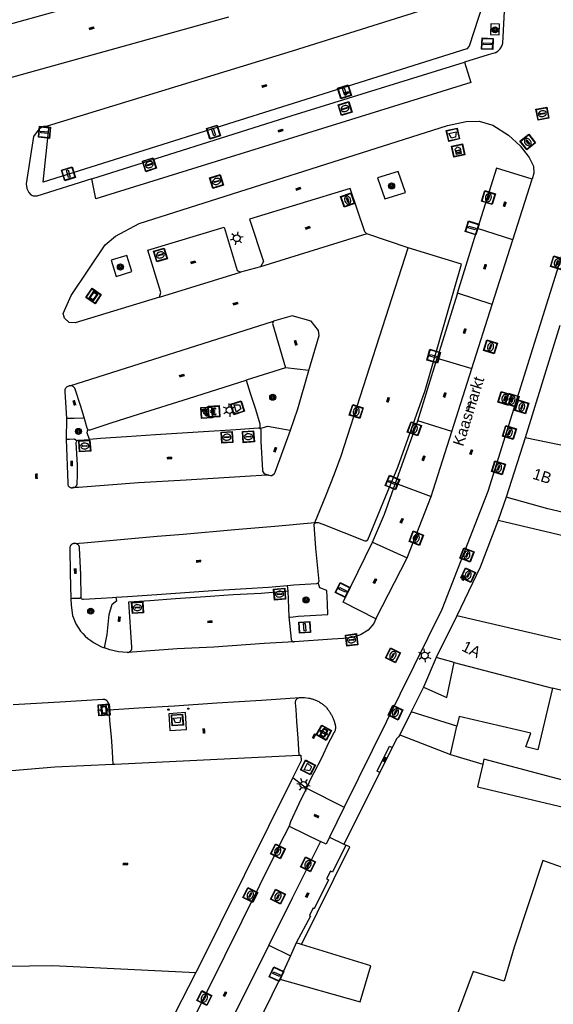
# Model space of a CAD drawing. Header units: metres. Extents: x 93870 to 95789, y 463036 to 464040.
# Tile 94 of 256: x 93976 to 94023, y 463815 to 463903. Entities that reach past the tile are written whole.
import ezdxf
from ezdxf.enums import TextEntityAlignment as Align

# ---------------------------------------------------------------- set-up
doc = ezdxf.new("R2010")
doc.units = ezdxf.units.M
doc.header["$LTSCALE"] = 25.4
for name, color, linetype in [('B_BEBOUWINGSGRENS_0', 1, 'Continuous'), ('B_TUSSENMUUR_0', 7, 'Continuous'), ('G_GRENS_ALGEMEEN_0', 7, 'Continuous'), ('Q_AFVAL_APART_PLAATS_0', 7, 'Continuous'), ('Q_AFVALBAK_0', 7, 'Continuous'), ('Q_BETAALAUTOMAAT_0', 7, 'Continuous'), ('Q_BOOM_0', 3, 'Continuous'), ('Q_BRANDKRAAN_0', 5, 'Continuous'), ('Q_INSPECTIE_OF_RIOOLPUT_0', 253, 'Continuous'), ('Q_KOLK_0', 254, 'Continuous'), ('Q_LICHTMAST_0', 2, 'Continuous'), ('Q_RECLAMEZUIL_0', 232, 'Continuous'), ('Q_STRAATNAAMBORD_0', 7, 'Continuous'), ('Q_VERKEERSBORDPAAL_0', 40, 'Continuous'), ('Q_WATERLEIDINGPUT_0', 5, 'Continuous'), ('Q_WEGWIJZER_0', 7, 'Continuous'), ('S_GBKN_SYMBOOL_OV_GROOT_0', 7, 'Continuous'), ('T_MUUR_30CM_0', 10, 'Continuous'), ('V_WEGGRENS_0', 7, 'Continuous'), ('Z_GBKN_HUISNUMMER_0', 252, 'Continuous'), ('Z_STRAATNAAM_0', 252, 'Continuous')]:
    doc.layers.add(name, color=color, linetype=linetype)
doc.layers.add('Q_PAALTJE_0', color=7, linetype='Continuous', true_color=0x666666)

# ---------------------------------------------------------------- blocks, each defined once
blk = doc.blocks.new('Q_AFVALBAK')
for points in [[(-0.5, 0.5), (0.5, 0.5), (0.5, -0.5), (-0.5, -0.5)], [(-0.336, 0.197), (0.331, 0.197), (0.19, -0.251), (-0.196, -0.251)]]:
    blk.add_lwpolyline(points, close=True)
blk.add_lwpolyline([(-0.442, 0.464), (0.438, 0.464, -0.414214), (0.459, 0.442), (0.459, -0.437, -0.414214), (0.438, -0.459), (-0.442, -0.459, -0.414214), (-0.463, -0.437), (-0.463, 0.442), (-0.463, 0.444), (-0.463, 0.446), (-0.463, 0.448), (-0.462, 0.45), (-0.461, 0.451), (-0.46, 0.453), (-0.459, 0.455), (-0.458, 0.456), (-0.457, 0.457), (-0.456, 0.459), (-0.454, 0.46), (-0.453, 0.461), (-0.451, 0.462), (-0.449, 0.462), (-0.447, 0.463), (-0.446, 0.463), (-0.444, 0.464), (-0.442, 0.464)], format="xyb")
blk = doc.blocks.new('Q_AFVAL_APART_PLAATS')
for points in [[(-0.5, 0.5), (0.5, 0.5), (0.5, -0.5), (-0.5, -0.5)], [(-0.336, 0.197), (0.331, 0.197), (0.19, -0.251), (-0.196, -0.251)]]:
    blk.add_lwpolyline(points, close=True)
blk.add_lwpolyline([(-0.442, 0.464), (0.438, 0.464, -0.414214), (0.459, 0.442), (0.459, -0.437, -0.414214), (0.438, -0.459), (-0.442, -0.459, -0.414214), (-0.463, -0.437), (-0.463, 0.442, -0.414214), (-0.442, 0.464)], format="xyb")
blk = doc.blocks.new('Q_WEGWIJZER')
for points in [[(-0.5, 0.5), (0.5, 0.5), (0.5, -0.5), (-0.5, -0.5)], [(-0.369, 0.22), (0.358, 0.22), (0.358, -0.214), (-0.369, -0.214)]]:
    blk.add_lwpolyline(points, close=True)
for points in [[(-0.442, 0.464), (0.438, 0.464, -0.414214), (0.459, 0.442), (0.459, -0.437, -0.414214), (0.438, -0.459), (-0.442, -0.459, -0.414214), (-0.463, -0.437), (-0.463, 0.442), (-0.463, 0.444), (-0.463, 0.446), (-0.463, 0.448), (-0.462, 0.45), (-0.461, 0.451), (-0.46, 0.453), (-0.459, 0.455), (-0.458, 0.456), (-0.457, 0.457), (-0.456, 0.459), (-0.454, 0.46), (-0.453, 0.461), (-0.451, 0.462), (-0.449, 0.462), (-0.447, 0.463), (-0.446, 0.463), (-0.444, 0.464), (-0.442, 0.464)], [(-0.287, 0.16), (0.281, 0.16, -0.414214), (0.303, 0.139), (0.303, -0.134, -0.414214), (0.281, -0.156), (-0.287, -0.156, -0.414214), (-0.308, -0.134), (-0.308, 0.139), (-0.308, 0.14), (-0.308, 0.142), (-0.307, 0.144), (-0.307, 0.146), (-0.306, 0.148), (-0.305, 0.149), (-0.304, 0.151), (-0.303, 0.152), (-0.302, 0.154), (-0.3, 0.155), (-0.299, 0.156), (-0.297, 0.157), (-0.296, 0.158), (-0.294, 0.159), (-0.292, 0.159), (-0.29, 0.16), (-0.288, 0.16), (-0.287, 0.16)]]:
    blk.add_lwpolyline(points, format="xyb")
blk = doc.blocks.new('Q_STRAATNAAMBORD')
for points in [[(-0.5, 0.5), (0.5, 0.5), (0.5, -0.5), (-0.5, -0.5)], [(-0.369, 0.22), (0.358, 0.22), (0.358, -0.214), (-0.369, -0.214)]]:
    blk.add_lwpolyline(points, close=True)
for points in [[(-0.442, 0.464), (0.438, 0.464, -0.414214), (0.459, 0.442), (0.459, -0.437, -0.414214), (0.438, -0.459), (-0.442, -0.459, -0.414214), (-0.463, -0.437), (-0.463, 0.442), (-0.463, 0.444), (-0.463, 0.446), (-0.463, 0.448), (-0.462, 0.45), (-0.461, 0.451), (-0.46, 0.453), (-0.459, 0.455), (-0.458, 0.456), (-0.457, 0.457), (-0.456, 0.459), (-0.454, 0.46), (-0.453, 0.461), (-0.451, 0.462), (-0.449, 0.462), (-0.447, 0.463), (-0.446, 0.463), (-0.444, 0.464), (-0.442, 0.464)], [(-0.287, 0.16), (0.281, 0.16, -0.414214), (0.303, 0.139), (0.303, -0.134, -0.414214), (0.281, -0.156), (-0.287, -0.156, -0.414214), (-0.308, -0.134), (-0.308, 0.139), (-0.308, 0.14), (-0.308, 0.142), (-0.307, 0.144), (-0.307, 0.146), (-0.306, 0.148), (-0.305, 0.149), (-0.304, 0.151), (-0.303, 0.152), (-0.302, 0.154), (-0.3, 0.155), (-0.299, 0.156), (-0.297, 0.157), (-0.296, 0.158), (-0.294, 0.159), (-0.292, 0.159), (-0.29, 0.16), (-0.288, 0.16), (-0.287, 0.16)]]:
    blk.add_lwpolyline(points, format="xyb")
blk = doc.blocks.new('Q_LICHTMAST')
for points in [[(-0.26, 0.15), (-0.52, 0.3)], [(0, 0.3), (0, 0.6)], [(0.26, 0.15), (0.52, 0.3)], [(-0.26, -0.15), (-0.52, -0.3)], [(0, -0.3), (0, -0.6)], [(0.26, -0.15), (0.52, -0.3)]]:
    blk.add_lwpolyline(points)
blk.add_circle((0, 0), 0.3)
blk = doc.blocks.new('Q_VERKEERSBORDPAAL')
for points in [[(-0.5, 0.5), (0.5, 0.5), (0.5, -0.5), (-0.5, -0.5)], [(-0.08, 0.333), (0.071, 0.333), (0.071, -0.329), (-0.08, -0.329)]]:
    blk.add_lwpolyline(points, close=True)
blk.add_lwpolyline([(-0.442, 0.464), (0.438, 0.464, -0.414214), (0.459, 0.442), (0.459, -0.437, -0.414214), (0.438, -0.459), (-0.442, -0.459, -0.414214), (-0.463, -0.437), (-0.463, 0.442), (-0.463, 0.444), (-0.463, 0.446), (-0.463, 0.448), (-0.462, 0.45), (-0.461, 0.451), (-0.46, 0.453), (-0.459, 0.455), (-0.458, 0.456), (-0.457, 0.457), (-0.456, 0.459), (-0.454, 0.46), (-0.453, 0.461), (-0.451, 0.462), (-0.449, 0.462), (-0.447, 0.463), (-0.446, 0.463), (-0.444, 0.464), (-0.442, 0.464)], format="xyb")
blk = doc.blocks.new('Q_PAAL_STEEN')
for points in [[(-0.5, 0.5), (0.5, 0.5), (0.5, -0.5), (-0.5, -0.5)], [(-0.08, 0.33), (0.07, 0.33), (0.07, -0.33), (-0.08, -0.33)]]:
    blk.add_lwpolyline(points, close=True)
blk.add_lwpolyline([(-0.44, 0.46), (0.44, 0.46, -0.414214), (0.46, 0.44), (0.46, -0.44, -0.414214), (0.44, -0.46), (-0.44, -0.46, -0.414214), (-0.46, -0.44), (-0.46, 0.44), (-0.46, 0.44), (-0.46, 0.45), (-0.46, 0.45), (-0.46, 0.45), (-0.46, 0.45), (-0.46, 0.45), (-0.46, 0.45), (-0.46, 0.46), (-0.46, 0.46), (-0.46, 0.46), (-0.45, 0.46), (-0.45, 0.46), (-0.45, 0.46), (-0.45, 0.46), (-0.45, 0.46), (-0.45, 0.46), (-0.44, 0.46), (-0.44, 0.46)], format="xyb")
blk = doc.blocks.new('Q_PAALTJE')
at = {"color": 251, "true_color": 0x666666, "xscale": 0.1, "yscale": 0.1, "zscale": 0.01}
blk.add_blockref('Q_PAAL_STEEN', (0, 0), dxfattribs=at)
blk = doc.blocks.new('Q_KOLK')
blk.add_lwpolyline([(-0.5, 0.5), (0.5, 0.5), (0.5, -0.5), (-0.5, -0.5)], close=True)
for points in [[(-0.442, 0.464), (0.438, 0.464, -0.414214), (0.459, 0.442), (0.459, -0.437, -0.414214), (0.438, -0.459), (-0.442, -0.459, -0.414214), (-0.463, -0.437), (-0.463, 0.442, -0.414214), (-0.442, 0.464)], [(-0.345, 0.105, 0.380426), (-0.276, -0.18)], [(-0.008, 0.266, 0.240218), (-0.345, 0.105)], [(-0.194, 0.045, 0.853344), (-0.194, -0.032)], [(0.331, 0.111, 0.240191), (-0.008, 0.266)], [(0.185, -0.032, 0.849746), (0.185, 0.045)], [(0.267, -0.176, 0.380426), (0.331, 0.111)], [(-0.276, -0.18, 0.148452), (0.012, -0.257)], [(0.012, -0.257, 0.131742), (0.267, -0.176)]]:
    blk.add_lwpolyline(points, format="xyb")
for points in [[(-0.194, 0.045), (0.185, 0.045)], [(0.185, -0.032), (-0.194, -0.032)]]:
    blk.add_lwpolyline(points)
blk = doc.blocks.new('Q_WATERLEIDINGPUT')
blk.add_lwpolyline([(-0.5, 0.5), (0.5, 0.5), (0.5, -0.5), (-0.5, -0.5)], close=True)
for points in [[(-0.442, 0.464), (0.438, 0.464, -0.414214), (0.459, 0.442), (0.459, -0.437, -0.414214), (0.438, -0.459), (-0.442, -0.459, -0.414214), (-0.463, -0.437), (-0.463, 0.442), (-0.463, 0.444), (-0.463, 0.446), (-0.463, 0.448), (-0.462, 0.45), (-0.461, 0.451), (-0.46, 0.453), (-0.459, 0.455), (-0.458, 0.456), (-0.457, 0.457), (-0.456, 0.459), (-0.454, 0.46), (-0.453, 0.461), (-0.451, 0.462), (-0.449, 0.462), (-0.447, 0.463), (-0.446, 0.463), (-0.444, 0.464), (-0.442, 0.464)], [(-0.345, 0.105, 0.380426), (-0.276, -0.18)], [(-0.008, 0.266, 0.240218), (-0.345, 0.105)], [(-0.194, 0.045, 0.853344), (-0.194, -0.032)], [(0.331, 0.111, 0.240191), (-0.008, 0.266)], [(0.185, -0.032, 0.849746), (0.185, 0.045)], [(0.267, -0.176, 0.380426), (0.331, 0.111)], [(-0.276, -0.18, 0.148452), (0.012, -0.257)], [(0.012, -0.257, 0.131742), (0.267, -0.176)]]:
    blk.add_lwpolyline(points, format="xyb")
for points in [[(-0.194, 0.045), (0.185, 0.045)], [(0.185, -0.032), (-0.194, -0.032)]]:
    blk.add_lwpolyline(points)
blk = doc.blocks.new('Q_INSPECTIE_OF_RIOOLPUT')
blk.add_lwpolyline([(-0.5, 0.5), (0.5, 0.5), (0.5, -0.5), (-0.5, -0.5)], close=True)
for points in [[(-0.442, 0.464), (0.438, 0.464, -0.414214), (0.459, 0.442), (0.459, -0.437, -0.414214), (0.438, -0.459), (-0.442, -0.459, -0.414214), (-0.463, -0.437), (-0.463, 0.442), (-0.463, 0.444), (-0.463, 0.446), (-0.463, 0.448), (-0.462, 0.45), (-0.461, 0.451), (-0.46, 0.453), (-0.459, 0.455), (-0.458, 0.456), (-0.457, 0.457), (-0.456, 0.459), (-0.454, 0.46), (-0.453, 0.461), (-0.451, 0.462), (-0.449, 0.462), (-0.447, 0.463), (-0.446, 0.463), (-0.444, 0.464), (-0.442, 0.464)], [(-0.345, 0.105, 0.380426), (-0.276, -0.18)], [(-0.008, 0.266, 0.240218), (-0.345, 0.105)], [(-0.194, 0.045, 0.853344), (-0.194, -0.032)], [(0.331, 0.111, 0.240191), (-0.008, 0.266)], [(0.185, -0.032, 0.849746), (0.185, 0.045)], [(0.267, -0.176, 0.380426), (0.331, 0.111)], [(-0.276, -0.18, 0.148452), (0.012, -0.257)], [(0.012, -0.257, 0.131742), (0.267, -0.176)]]:
    blk.add_lwpolyline(points, format="xyb")
for points in [[(-0.194, 0.045), (0.185, 0.045)], [(0.185, -0.032), (-0.194, -0.032)]]:
    blk.add_lwpolyline(points)
blk = doc.blocks.new('Q_BRANDKRAAN')
blk.add_lwpolyline([(-0.5, 0.5), (0.5, 0.5), (0.5, -0.5), (-0.5, -0.5)], close=True)
for points in [[(-0.442, 0.464), (0.438, 0.464, -0.414214), (0.459, 0.442), (0.459, -0.437, -0.414214), (0.438, -0.459), (-0.442, -0.459, -0.414214), (-0.463, -0.437), (-0.463, 0.442), (-0.463, 0.444), (-0.463, 0.446), (-0.463, 0.448), (-0.462, 0.45), (-0.461, 0.451), (-0.46, 0.453), (-0.459, 0.455), (-0.458, 0.456), (-0.457, 0.457), (-0.456, 0.459), (-0.454, 0.46), (-0.453, 0.461), (-0.451, 0.462), (-0.449, 0.462), (-0.447, 0.463), (-0.446, 0.463), (-0.444, 0.464), (-0.442, 0.464)], [(-0.345, 0.105, 0.380426), (-0.276, -0.18)], [(-0.008, 0.266, 0.240218), (-0.345, 0.105)], [(-0.194, 0.045, 0.853344), (-0.194, -0.032)], [(0.331, 0.111, 0.240191), (-0.008, 0.266)], [(0.185, -0.032, 0.849746), (0.185, 0.045)], [(0.267, -0.176, 0.380426), (0.331, 0.111)], [(-0.276, -0.18, 0.148452), (0.012, -0.257)], [(0.012, -0.257, 0.131742), (0.267, -0.176)]]:
    blk.add_lwpolyline(points, format="xyb")
for points in [[(-0.194, 0.045), (0.185, 0.045)], [(0.185, -0.032), (-0.194, -0.032)]]:
    blk.add_lwpolyline(points)
blk = doc.blocks.new('Q_RECLAMEZUIL')
blk.add_lwpolyline([(-0.5, 0.5), (0.5, 0.5), (0.5, -0.5), (-0.5, -0.5)], close=True)
for points in [[(-0.442, 0.464), (0.438, 0.464, -0.414214), (0.459, 0.442), (0.459, -0.437, -0.414214), (0.438, -0.459), (-0.442, -0.459, -0.414214), (-0.463, -0.437), (-0.463, 0.442), (-0.463, 0.444), (-0.463, 0.446), (-0.463, 0.448), (-0.462, 0.45), (-0.461, 0.451), (-0.46, 0.453), (-0.459, 0.455), (-0.458, 0.456), (-0.457, 0.457), (-0.456, 0.459), (-0.454, 0.46), (-0.453, 0.461), (-0.451, 0.462), (-0.449, 0.462), (-0.447, 0.463), (-0.446, 0.463), (-0.444, 0.464), (-0.442, 0.464)], [(-0.132, 0.045, 0.550274), (-0.132, -0.036)], [(0.126, -0.036, 0.506565), (0.126, 0.045)], [(-0.132, -0.14, 0.502509), (-0.132, -0.221)], [(0.126, -0.221, 0.554525), (0.126, -0.14)]]:
    blk.add_lwpolyline(points, format="xyb")
for points in [[(-0.228, 0.17), (-0.002, 0.326), (0.215, 0.17)], [(0.215, 0.17), (0.215, -0.318), (-0.228, -0.318), (-0.228, 0.17)], [(-0.132, 0.045), (0.126, 0.045)], [(0.126, -0.036), (-0.132, -0.036)], [(-0.132, -0.14), (0.126, -0.14)], [(0.126, -0.221), (-0.132, -0.221)]]:
    blk.add_lwpolyline(points)
blk = doc.blocks.new('Q_BETAALAUTOMAAT')
blk.add_lwpolyline([(-0.5, 0.5), (0.5, 0.5), (0.5, -0.5), (-0.5, -0.5)], close=True)
for points in [[(-0.442, 0.464), (0.438, 0.464, -0.414214), (0.459, 0.442), (0.459, -0.437, -0.414214), (0.438, -0.459), (-0.442, -0.459, -0.414214), (-0.463, -0.437), (-0.463, 0.442), (-0.463, 0.444), (-0.463, 0.446), (-0.463, 0.448), (-0.462, 0.45), (-0.461, 0.451), (-0.46, 0.453), (-0.459, 0.455), (-0.458, 0.456), (-0.457, 0.457), (-0.456, 0.459), (-0.454, 0.46), (-0.453, 0.461), (-0.451, 0.462), (-0.449, 0.462), (-0.447, 0.463), (-0.446, 0.463), (-0.444, 0.464), (-0.442, 0.464)], [(-0.203, 0.032, 0.050902), (-0.201, -0.03)], [(-0.002, 0.295, 0.299915), (-0.19, 0.099)], [(-0.112, 0.032, 0.069027), (-0.112, -0.03)], [(0.002, 0.2, 0.158079), (-0.093, 0.099)], [(0.146, 0.286, 0.138529), (-0.002, 0.295)], [(0.137, 0.201, 0.200552), (0.002, 0.2)], [(-0.185, -0.097, 0.345501), (0.016, -0.284)], [(-0.091, -0.097, 0.158478), (0.007, -0.196)], [(0.007, -0.196, 0.260272), (0.133, -0.183)], [(0.016, -0.284, 0.17253), (0.151, -0.265)]]:
    blk.add_lwpolyline(points, format="xyb")
for points in [[(-0.203, 0.032), (-0.268, 0.032), (-0.268, 0.099)], [(-0.268, 0.099), (-0.19, 0.099)], [(0.057, 0.032), (-0.112, 0.032)], [(-0.093, 0.099), (0.057, 0.099)], [(0.057, 0.099), (0.057, 0.032)], [(0.146, 0.286), (0.137, 0.201)], [(-0.185, -0.097), (-0.268, -0.097), (-0.268, -0.03)], [(-0.268, -0.03), (-0.201, -0.03)], [(-0.112, -0.03), (0.057, -0.03)], [(0.057, -0.097), (-0.091, -0.097)], [(0.057, -0.03), (0.057, -0.097)], [(0.133, -0.183), (0.151, -0.265)]]:
    blk.add_lwpolyline(points)
blk = doc.blocks.new('Q_BOOM')
for radius in [0.27, 0.18, 0.09]:
    blk.add_circle((0, 0), radius)
blk = doc.blocks.new('S_GBKN_SYMBOOL_OV_GROOT')
for points in [[(-0.21875, 0.0625), (0.21875, 0.0625)], [(-0.21875, 0), (0.21875, 0)], [(-0.1875, 0.0625), (-0.1875, 0)], [(-0.125, 0.09375), (-0.125, 0.0625)], [(-0.125, 0), (-0.125, -0.0625)], [(-0.0625, 0.0625), (-0.0625, 0)], [(0, 0.09375), (0, 0.0625)], [(0, 0), (0, -0.0625)], [(0.0625, 0.0625), (0.0625, 0)], [(0.125, 0.09375), (0.125, 0.0625)], [(0.125, 0), (0.125, -0.0625)], [(0.1875, 0.0625), (0.1875, 0)], [(-0.21875, -0.0625), (0.21875, -0.0625)], [(-0.1875, -0.0625), (-0.1875, -0.09375)], [(-0.0625, -0.0625), (-0.0625, -0.09375)], [(0.0625, -0.0625), (0.0625, -0.09375)], [(0.1875, -0.0625), (0.1875, -0.09375)]]:
    blk.add_lwpolyline(points)

msp = doc.modelspace()

# ---------------------------------------------------------------- linework, layer by layer
at = {"layer": 'B_BEBOUWINGSGRENS_0'}
for p, q in [((94023.989, 463875.887), (94020.875, 463865.808)), ((94020.875, 463865.808), (94019.189, 463860.516)), ((94019.189, 463860.516), (94018.461, 463858.437)), ((94018.461, 463858.437), (94028.537, 463856.069)), ((94014.773, 463849.874), (94012.892, 463846.148)), ((94027.063, 463847.028), (94014.773, 463849.874)), ((94012.892, 463846.148), (94011.767, 463843.499)), ((94014.53, 463845.716), (94012.892, 463846.148)), ((94014.53, 463845.716), (94023.317, 463843.401)), ((94010.655, 463841.274), (94009.637, 463839.236)), ((94014.772, 463839.993), (94010.655, 463841.274)), ((94014.18, 463837.47), (94014.772, 463839.993)), ((94009.637, 463839.236), (94014.18, 463837.47)), ((94014.18, 463837.47), (94017.08, 463836.59)), ((94000.365, 463820.591), (93999.845, 463819.427)), ((94000.831, 463820.443), (94000.365, 463820.591)), ((94007.055, 463818.533), (94000.831, 463820.443)), ((93999.845, 463819.427), (93998.889, 463817.36)), ((93978.76, 463793.25), (93991.37, 463817.92))]:
    msp.add_line(p, q, dxfattribs=at)
for points in [[(94011.767, 463843.499), (94013.865, 463842.557), (94014.53, 463845.716)], [(94023.317, 463843.401), (94022.02, 463837.88), (94020.93, 463838.14), (94021.38, 463839.38), (94014.98, 463840.88), (94014.772, 463839.993)], [(94017.08, 463836.59), (94016.6, 463834.57), (94024.45, 463832.73), (94025, 463834.27), (94026.03, 463834.03), (94024.869, 463829.096), (94030.905, 463827.361), (94033.985, 463826.558)], [(94027.784, 463820.66), (94027.81, 463820.77), (94026.9, 463820.97), (94028.49, 463825.82), (94022.45, 463827.98), (94019.9, 463820.2), (94019.01, 463817.18), (94016.21, 463818.05), (94014.39, 463813.14)], [(93991.37, 463817.92), (93978.57, 463818.55), (93974.387, 463818.498)], [(93998.889, 463817.36), (94006.105, 463815.327), (94007.055, 463818.533)]]:
    msp.add_lwpolyline(points, dxfattribs=at)
at = {"layer": 'B_TUSSENMUUR_0'}
msp.add_line((94029.518, 463841.928), (94023.317, 463843.401), dxfattribs=at)
for points in [[(94030.61, 463864.05), (94027.846, 463864.379), (94020.875, 463865.808)], [(94029.268, 463857.977), (94022.92, 463859.47), (94019.189, 463860.516)], [(94043.83, 463830.247), (94026.613, 463834.528), (94017.186, 463837.037), (94017.08, 463836.59)]]:
    msp.add_lwpolyline(points, dxfattribs=at)
at = {"layer": 'G_GRENS_ALGEMEEN_0'}
msp.add_line((94001.511, 463871.845), (93999.41, 463872.1), dxfattribs=at)
for points in [[(93981.362, 463867.64), (93981.241, 463867.586), (93980.462, 463867.564), (93979.846, 463867.548), (93979.77, 463867.559)], [(93997.107, 463866.655), (93997.515, 463866.788), (93997.783, 463866.878), (93998.819, 463866.694), (93999.47, 463866.563), (93999.863, 463866.516)], [(93979.752, 463865.698), (93980.054, 463865.707), (93980.505, 463865.736), (93980.751, 463865.567)], [(93981.085, 463851.518), (93980.937, 463851.442), (93980.322, 463851.424), (93980.178, 463851.418)], [(94000.831, 463820.443), (94005.175, 463829.184), (94004.82, 463829.36)]]:
    msp.add_lwpolyline(points, dxfattribs=at)
at = {"layer": 'T_MUUR_30CM_0'}
for p, q in [((94011.767, 463843.499), (94010.655, 463841.274)), ((93984.107, 463836.614), (94000.627, 463837.4)), ((94008.964, 463838.09), (94007.85, 463835.864)), ((93983.928, 463836.605), (93984.107, 463836.614)), ((94007.85, 463835.864), (94004.64, 463829.44)), ((94000.068, 463835.395), (93991.37, 463817.92)), ((94004.64, 463829.44), (94004.82, 463829.36)), ((93996.73, 463812.93), (93998.889, 463817.36))]:
    msp.add_line(p, q, dxfattribs=at)
for points in [[(94018.461, 463858.437), (94016.838, 463854.24), (94014.773, 463849.874)], [(94009.637, 463839.236), (94009.543, 463839.048), (94009.376, 463838.914), (94008.964, 463838.09)], [(94000.627, 463837.4), (94000.773, 463837.407), (94000.815, 463836.896), (94000.068, 463835.395)], [(93973.437, 463835.917), (93978.739, 463836.359), (93983.928, 463836.605)]]:
    msp.add_lwpolyline(points, dxfattribs=at)
at = {"layer": 'V_WEGGRENS_0'}
for p, q in [((93967.86, 463900.98), (93986.27, 463906.088)), ((93971.1, 463897.07), (93994.33, 463903.53)), ((94019.778, 463883.538), (94021.509, 463888.974)), ((94006.705, 463884.089), (93997.16, 463881.12)), ((94010.388, 463882.831), (94006.705, 463884.089)), ((94014.819, 463878.777), (94016.621, 463884.558)), ((94019.778, 463883.538), (94016.621, 463884.558)), ((94017.936, 463877.752), (94019.778, 463883.538)), ((93983.793, 463881.726), (93984.237, 463880.281)), ((93988.103, 463878.406), (93995.369, 463880.649)), ((93997.16, 463881.12), (93995.369, 463880.649)), ((94014.819, 463878.777), (94013.008, 463872.966)), ((94017.936, 463877.752), (94014.819, 463878.777)), ((94016.114, 463872.03), (94017.936, 463877.752)), ((93980.073, 463870.481), (93998.34, 463876.28)), ((94011.257, 463867.347), (94013.008, 463872.966)), ((94013.008, 463872.966), (94016.114, 463872.03)), ((93999.41, 463872.1), (93995.88, 463870.982)), ((94014.313, 463866.374), (94016.114, 463872.03)), ((93979.77, 463867.559), (93979.752, 463865.698)), ((94009.267, 463861.751), (94011.257, 463867.347)), ((94014.313, 463866.374), (94011.257, 463867.347)), ((94012.466, 463860.575), (94014.313, 463866.374)), ((94009.267, 463861.751), (94012.466, 463860.575)), ((94010.294, 463855.062), (94012.466, 463860.575)), ((94002.036, 463858.231), (94002.114, 463858.229)), ((94007.195, 463856.479), (94010.294, 463855.062)), ((94007.498, 463849.623), (94010.294, 463855.062)), ((93999.564, 463852.577), (93999.605, 463852.117)), ((93999.605, 463852.117), (93999.713, 463849.808)), ((94000.068, 463835.395), (94001.282, 463834.451)), ((94001.282, 463834.451), (94004.678, 463832.752)), ((94004.678, 463832.752), (94003.357, 463830.073)), ((93999.729, 463831.052), (94002.534, 463829.687)), ((94003.357, 463830.073), (94004.64, 463829.44)), ((93998.621, 463828.861), (93985.455, 463802.278)), ((93997.908, 463820.392), (93988.223, 463800.931)), ((93997.908, 463820.392), (93999.845, 463819.427))]:
    msp.add_line(p, q, dxfattribs=at)
for points in [[(94017.52, 463905.98), (94015.85, 463900.89), (94015.65, 463900.64), (93977.685, 463888.702), (93978.196, 463893.517), (93978.149, 463893.658), (93978.048, 463893.727)], [(94017.52, 463905.98), (94000, 463900.43), (93978.048, 463893.727)], [(94018.205, 463900.281), (94018.443, 463900.441), (94018.641, 463900.649), (94018.789, 463900.895), (94018.881, 463901.167), (94019.043, 463904.026), (94019.011, 463904.407), (94018.907, 463904.774), (94018.735, 463905.114), (94018.5, 463905.415), (94018.212, 463905.666), (94017.881, 463905.856), (94017.52, 463905.98)], [(94017.808, 463902.894), (94017.764, 463901.931), (94018.543, 463901.908), (94018.587, 463902.872), (94017.808, 463902.894)], [(94018.205, 463900.281), (94017.56, 463900.13), (94015.431, 463899.469)], [(93982.057, 463889.011), (94000, 463894.68), (94015.431, 463899.469)], [(94015.431, 463899.469), (94015.999, 463897.639), (93982.423, 463887.219), (93982.057, 463889.011)], [(93986.3, 463885), (94013.93, 463893.78), (94015.6, 463894.16), (94016.75, 463894.18)], [(94016.75, 463894.18), (94017.98, 463893.82), (94019.402, 463892.915), (94020.424, 463891.972), (94021.25, 463890.927), (94021.636, 463890.154), (94021.645, 463889.522), (94021.509, 463888.974)], [(93978.048, 463893.727), (93977.714, 463893.697), (93977.329, 463893.483), (93976.837, 463892.799), (93976.174, 463888.567), (93976.238, 463888.161), (93976.409, 463887.776), (93976.602, 463887.541)], [(94007.658, 463889.111), (94008.3, 463887.223), (94010.152, 463887.789), (94009.51, 463889.677), (94007.658, 463889.111)], [(94021.509, 463888.974), (94018.313, 463889.961), (94016.621, 463884.558)], [(93982.057, 463889.011), (93977.136, 463887.456), (93976.815, 463887.456), (93976.602, 463887.541)], [(94006.705, 463884.089), (94006.52, 463884.28), (94005.2, 463888.16), (93996.17, 463885.39), (93997.44, 463881.61), (93997.16, 463881.12)], [(94025.727, 463887.138), (94017.54, 463861.03), (94013.4, 463850.45), (94004.678, 463832.752)], [(93979.47, 463876.94), (93980.2, 463878.58), (93983.24, 463883.1), (93984.17, 463883.88), (93986.3, 463885)], [(93988.103, 463878.406), (93988.25, 463878.83), (93987.08, 463882.64), (93993.91, 463884.69), (93995.08, 463880.8), (93995.369, 463880.649)], [(94002.036, 463858.231), (94002.216, 463858.663), (94002.549, 463859.454), (94003.032, 463860.63), (94003.796, 463862.607), (94004.383, 463864.196), (94010.388, 463882.831)], [(94002.114, 463858.229), (94002.135, 463858.237), (94002.157, 463858.243), (94002.18, 463858.247), (94002.202, 463858.25), (94002.225, 463858.251), (94002.248, 463858.25), (94002.271, 463858.247), (94002.293, 463858.242), (94002.315, 463858.235), (94002.337, 463858.227), (94002.747, 463858.079), (94004.634, 463857.356), (94006.509, 463856.607), (94006.54, 463856.597), (94006.573, 463856.592), (94006.606, 463856.592), (94006.638, 463856.597), (94006.669, 463856.607), (94006.695, 463856.62), (94006.719, 463856.637), (94006.74, 463856.656), (94006.759, 463856.678), (94006.774, 463856.703), (94008.355, 463860.538), (94009.471, 463863.206), (94011.907, 463870.071), (94015.186, 463881.367), (94010.388, 463882.831)], [(93984.237, 463880.281), (93985.633, 463880.709), (93985.189, 463882.155), (93983.793, 463881.726)], [(93988.103, 463878.406), (93980.56, 463876.13), (93980.03, 463876.16), (93979.61, 463876.53), (93979.47, 463876.94)], [(93998.34, 463876.28), (93998.23, 463876.05), (93999.41, 463872.1)], [(94001.511, 463871.845), (94002.43, 463874.97), (94002.36, 463875.44), (94001.7, 463876.27), (94000, 463876.75), (93998.34, 463876.28)], [(93999.863, 463866.516), (94000.505, 463868.424), (94001.511, 463871.845)], [(93981.704, 463866.581), (93981.763, 463866.551), (93981.829, 463866.541), (93981.894, 463866.552), (93983.798, 463867.174), (93986.317, 463867.972), (93990.722, 463869.349), (93995.88, 463870.982)], [(93995.88, 463870.982), (93996.253, 463869.82), (93996.731, 463868.401), (93997.121, 463867.083), (93997.107, 463866.655)], [(93979.628, 463870.048), (93979.627, 463870.041), (93979.627, 463870.003), (93979.63, 463869.966), (93979.77, 463867.559)], [(93980.073, 463870.481), (93980.043, 463870.473), (93980.013, 463870.464), (93979.95, 463870.45), (93979.89, 463870.428), (93979.834, 463870.397), (93979.782, 463870.359), (93979.737, 463870.313), (93979.714, 463870.284), (93979.693, 463870.253), (93979.675, 463870.22), (93979.659, 463870.186), (93979.647, 463870.151), (93979.637, 463870.115), (93979.631, 463870.078), (93979.628, 463870.048)], [(93981.362, 463867.64), (93981.069, 463868.627), (93980.569, 463870.171), (93980.558, 463870.208), (93980.543, 463870.245), (93980.524, 463870.279), (93980.503, 463870.312), (93980.479, 463870.343), (93980.452, 463870.371), (93980.422, 463870.397), (93980.39, 463870.42), (93980.356, 463870.44), (93980.321, 463870.456), (93980.291, 463870.467), (93980.261, 463870.476), (93980.23, 463870.483), (93980.199, 463870.487), (93980.167, 463870.489), (93980.136, 463870.489), (93980.104, 463870.486), (93980.073, 463870.481)], [(93981.704, 463866.581), (93981.658, 463866.628), (93981.628, 463866.688), (93981.362, 463867.64)], [(93981.832, 463865.684), (93981.643, 463866.27), (93981.704, 463866.581)], [(93997.107, 463866.655), (93997.051, 463866.681), (93996.991, 463866.688), (93994.95, 463866.541), (93992.063, 463866.368), (93987.75, 463866.102), (93985.174, 463865.92), (93982.825, 463865.752), (93981.832, 463865.684)], [(93997.107, 463866.655), (93997.153, 463866.615), (93997.184, 463866.563), (93997.199, 463866.503), (93997.209, 463865.484), (93997.335, 463862.937), (93997.351, 463862.834), (93997.394, 463862.738), (93997.459, 463862.656), (93997.542, 463862.594), (93997.639, 463862.555), (93997.912, 463862.467)], [(93997.912, 463862.467), (93998.049, 463862.443), (93998.185, 463862.463), (93998.309, 463862.525), (93998.407, 463862.623), (93998.47, 463862.746), (93999.166, 463864.623), (93999.863, 463866.516)], [(93979.752, 463865.698), (93979.89, 463861.757), (93979.889, 463861.718), (93979.892, 463861.692)], [(93980.353, 463861.36), (93980.414, 463861.368), (93980.474, 463861.384), (93980.531, 463861.41), (93980.583, 463861.444), (93980.629, 463861.486), (93980.654, 463861.513), (93980.676, 463861.543), (93980.695, 463861.575), (93980.711, 463861.608), (93980.724, 463861.643), (93980.734, 463861.678), (93980.74, 463861.715), (93980.744, 463861.751), (93980.744, 463861.788), (93980.741, 463861.825), (93980.764, 463862.373), (93980.765, 463863.372), (93980.716, 463864.402), (93980.656, 463865.401), (93980.673, 463865.464), (93980.705, 463865.521), (93980.751, 463865.567)], [(93980.751, 463865.567), (93980.808, 463865.6), (93980.871, 463865.618), (93981.832, 463865.684)], [(93997.912, 463862.467), (93997.69, 463862.475), (93997.267, 463862.454), (93996.258, 463862.391), (93993.882, 463862.253), (93990.502, 463862.021), (93986.238, 463861.791), (93980.857, 463861.387), (93980.353, 463861.36)], [(93979.892, 463861.692), (93979.893, 463861.679), (93979.9, 463861.641), (93979.912, 463861.604), (93979.927, 463861.568), (93979.945, 463861.534), (93979.967, 463861.502), (93979.993, 463861.472), (93980.021, 463861.445), (93980.051, 463861.421), (93980.078, 463861.404), (93980.106, 463861.389), (93980.135, 463861.376), (93980.165, 463861.366), (93980.196, 463861.359), (93980.227, 463861.354), (93980.258, 463861.351), (93980.29, 463861.352), (93980.321, 463861.354), (93980.353, 463861.36)], [(94007.195, 463856.479), (94008.27, 463858.999), (94009.267, 463861.751)], [(93980.486, 463856.37), (93981.34, 463856.419), (93984.307, 463856.676), (93987.897, 463857.002), (93990.23, 463857.208), (93994.86, 463857.603), (93998.455, 463857.898), (94002.036, 463858.231)], [(94002.114, 463858.229), (94002.093, 463858.219), (94002.073, 463858.207), (94002.054, 463858.194), (94002.036, 463858.18), (94002.02, 463858.164), (94002.004, 463858.146), (94001.991, 463858.128), (94001.979, 463858.108), (94001.968, 463858.088), (94001.959, 463858.066), (94002.104, 463855.946), (94002.39, 463852.946), (94002.377, 463852.883), (94002.344, 463852.828)], [(93980.486, 463856.37), (93980.452, 463856.366), (93980.418, 463856.36), (93980.386, 463856.351), (93980.353, 463856.339), (93980.322, 463856.326), (93980.292, 463856.309), (93980.263, 463856.291), (93980.236, 463856.271), (93980.211, 463856.248), (93980.187, 463856.224), (93980.165, 463856.198), (93980.145, 463856.17), (93980.127, 463856.141), (93980.112, 463856.11), (93980.099, 463856.079), (93980.089, 463856.046), (93980.08, 463856.013), (93980.075, 463855.98), (93980.072, 463855.946), (93980.072, 463855.912)], [(93980.072, 463855.912), (93980.121, 463853.72), (93980.178, 463851.418)], [(93981.085, 463851.518), (93981.055, 463853.542), (93980.962, 463855.96), (93980.958, 463855.995), (93980.951, 463856.029), (93980.942, 463856.063), (93980.93, 463856.095), (93980.915, 463856.127), (93980.898, 463856.157), (93980.879, 463856.186), (93980.857, 463856.214), (93980.834, 463856.239), (93980.808, 463856.263), (93980.781, 463856.285), (93980.752, 463856.304), (93980.722, 463856.321), (93980.69, 463856.336), (93980.658, 463856.348), (93980.624, 463856.358), (93980.59, 463856.365), (93980.555, 463856.369), (93980.521, 463856.371), (93980.486, 463856.37)], [(94007.498, 463849.623), (94004.569, 463851.098), (94007.195, 463856.479)], [(93999.564, 463852.577), (93997.884, 463852.427), (93995.888, 463852.303), (93992.886, 463852.113), (93987.88, 463851.775), (93985.257, 463851.593), (93984.236, 463851.528)], [(94002.344, 463852.828), (94002.295, 463852.787), (94002.236, 463852.764), (94002.172, 463852.761), (94000.167, 463852.631), (93999.564, 463852.577)], [(93999.713, 463849.808), (93999.87, 463849.778), (94000.531, 463849.858), (94003.211, 463850.01), (94003.167, 463850.95), (94003.107, 463852.143), (94002.484, 463852.392), (94002.344, 463852.828)], [(93984.236, 463851.528), (93983.877, 463851.505), (93982.884, 463851.447), (93981.296, 463851.337), (93981.234, 463851.342), (93981.177, 463851.365), (93981.131, 463851.405), (93981.099, 463851.458), (93981.085, 463851.518)], [(93983.181, 463847.016), (93983.43, 463848.2), (93983.615, 463849.997), (93983.865, 463850.917), (93984.293, 463851.246), (93984.236, 463851.528)], [(93985.265, 463846.597), (93985.292, 463846.601), (93985.32, 463846.608), (93985.347, 463846.616), (93985.373, 463846.626), (93985.399, 463846.637), (93985.432, 463846.655), (93985.463, 463846.675), (93985.492, 463846.698), (93985.519, 463846.724), (93985.544, 463846.751), (93985.565, 463846.779), (93985.584, 463846.808), (93985.601, 463846.839), (93985.615, 463846.871), (93985.626, 463846.904), (93985.634, 463846.938), (93985.64, 463846.972), (93985.643, 463847.007), (93985.644, 463847.042), (93985.641, 463847.077), (93985.377, 463851.15), (93987.251, 463851.27), (93989.541, 463851.435), (93992.229, 463851.621), (93994.73, 463851.784), (93997.234, 463851.923), (93999.605, 463852.117)], [(93980.178, 463851.418), (93980.192, 463850.829), (93980.322, 463849.918), (93980.605, 463849.173), (93981.029, 463848.522), (93981.239, 463848.287), (93981.463, 463848.066), (93981.701, 463847.859), (93981.952, 463847.669), (93982.215, 463847.494), (93982.914, 463847.118), (93983.181, 463847.016)], [(93999.713, 463849.808), (93999.901, 463847.808), (93999.904, 463847.785), (93999.909, 463847.763), (93999.916, 463847.741), (93999.925, 463847.72), (93999.935, 463847.699), (93999.948, 463847.68), (93999.961, 463847.661), (93999.977, 463847.644), (93999.993, 463847.628), (94000.011, 463847.614), (94000.029, 463847.602), (94000.048, 463847.591), (94000.068, 463847.581), (94000.089, 463847.574), (94000.11, 463847.568), (94000.132, 463847.563), (94000.154, 463847.561), (94000.176, 463847.56)], [(94007.498, 463849.623), (94007.307, 463849.201), (94006.811, 463848.607), (94006.14, 463848.193), (94005.378, 463847.952), (94004.597, 463847.85), (94003.596, 463847.779), (94000.219, 463847.564), (94000.198, 463847.561), (94000.176, 463847.56)], [(94000.176, 463847.56), (93997.509, 463847.4), (93992.971, 463847.09), (93989.697, 463846.942), (93985.265, 463846.597)], [(93985.265, 463846.597), (93985.256, 463846.596), (93985.247, 463846.595), (93985.238, 463846.594), (93985.229, 463846.594), (93985.22, 463846.593), (93984.442, 463846.672), (93983.671, 463846.829), (93983.181, 463847.016)], [(93975.001, 463841.934), (93979.707, 463842.212), (93983.05, 463842.416), (93983.082, 463842.418), (93983.115, 463842.417), (93983.148, 463842.414), (93983.18, 463842.409), (93983.212, 463842.401), (93983.243, 463842.391), (93983.274, 463842.378), (93983.303, 463842.363), (93983.331, 463842.346), (93983.357, 463842.327), (93983.384, 463842.304), (93983.408, 463842.279), (93983.431, 463842.253), (93983.451, 463842.225), (93983.469, 463842.195), (93983.484, 463842.164), (93983.497, 463842.131), (93983.508, 463842.098), (93983.515, 463842.064), (93983.52, 463842.03), (93983.566, 463841.457)], [(93983.566, 463841.457), (93986.275, 463841.633), (93989.446, 463841.837), (93993.253, 463842.092), (93997.27, 463842.344), (93999.82, 463842.5), (94000.682, 463842.566)], [(94000.627, 463837.4), (94000.535, 463838.927), (94000.42, 463840.433), (94000.349, 463841.497), (94000.304, 463842.08), (94000.3, 463842.117), (94000.3, 463842.153), (94000.303, 463842.19), (94000.309, 463842.226), (94000.318, 463842.261), (94000.33, 463842.296), (94000.345, 463842.329), (94000.363, 463842.362), (94000.383, 463842.392), (94000.406, 463842.421), (94000.431, 463842.447), (94000.457, 463842.47), (94000.486, 463842.492), (94000.516, 463842.511), (94000.548, 463842.528), (94000.58, 463842.542), (94000.614, 463842.553), (94000.649, 463842.561), (94000.682, 463842.566)], [(94000.682, 463842.566), (94000.72, 463842.569), (94001.102, 463842.574), (94001.497, 463842.52), (94001.574, 463842.504), (94001.651, 463842.485), (94001.727, 463842.465), (94001.802, 463842.443), (94001.877, 463842.419), (94001.951, 463842.393), (94002.025, 463842.366), (94002.098, 463842.336), (94002.17, 463842.305), (94002.241, 463842.272), (94002.313, 463842.236), (94002.384, 463842.199), (94002.453, 463842.159), (94002.522, 463842.118), (94002.59, 463842.076), (94002.656, 463842.031), (94002.722, 463841.985), (94002.786, 463841.937), (94002.849, 463841.888), (94002.911, 463841.837), (94002.965, 463841.78), (94003.019, 463841.722), (94003.072, 463841.662), (94003.123, 463841.602), (94003.173, 463841.54), (94003.221, 463841.477), (94003.269, 463841.414), (94003.314, 463841.349), (94003.359, 463841.283), (94003.402, 463841.217), (94003.442, 463841.152), (94003.48, 463841.087), (94003.517, 463841.021), (94003.553, 463840.954), (94003.587, 463840.886), (94003.62, 463840.818), (94003.652, 463840.749), (94003.682, 463840.679), (94003.711, 463840.609), (94003.738, 463840.538), (94003.844, 463840.16), (94003.862, 463840.087), (94003.875, 463840.012), (94003.881, 463839.937), (94003.881, 463839.862), (94003.876, 463839.786)], [(93983.566, 463841.457), (93983.637, 463840.532), (93983.783, 463839.02), (93983.832, 463838.217), (93983.928, 463836.605)], [(93990.433, 463841.217), (93988.958, 463841.121), (93989.056, 463839.622)], [(93989.056, 463839.622), (93990.531, 463839.718), (93990.433, 463841.217)], [(94003.876, 463839.786), (94003.863, 463839.704), (94003.843, 463839.623), (94003.816, 463839.545), (94003.782, 463839.469), (94003.742, 463839.396), (94003.442, 463838.852), (94003.265, 463838.515), (94002.619, 463837.152), (94001.944, 463835.811), (94001.619, 463835.198), (94001.368, 463834.628), (94001.282, 463834.451)], [(94007.85, 463835.864), (94007.61, 463835.982), (94008.729, 463838.205), (94008.964, 463838.09)], [(94001.282, 463834.451), (94000.604, 463833.06), (93999.865, 463831.439), (93999.729, 463831.052)], [(93999.729, 463831.052), (93998.84, 463829.314), (93998.621, 463828.861)], [(94002.534, 463829.687), (94000, 463824.596), (93997.908, 463820.392)], [(94003.357, 463830.073), (94003.043, 463829.436), (94002.534, 463829.687)], [(94004.82, 463829.36), (94003.61, 463826.94), (94003.43, 463827.03), (94003.09, 463826.34), (94003.27, 463826.25), (94001.99, 463823.66), (94001.879, 463823.742), (94001.559, 463823.065), (94001.65, 463822.99), (94000.365, 463820.591)]]:
    msp.add_lwpolyline(points, dxfattribs=at)
at = {"layer": 'Z_STRAATNAAM_0'}
msp.add_line((94015.779, 463868.206), (94016.078, 463869.16), dxfattribs=at)

# ---------------------------------------------------------------- block references
at = {"layer": 'Q_AFVAL_APART_PLAATS_0', "rotation": 3.723829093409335}
msp.add_blockref('Q_AFVAL_APART_PLAATS', (93989.725, 463840.558), dxfattribs=at)
at = {"layer": 'Q_AFVALBAK_0'}
for p, rotation in [((94014.411, 463892.957), 12.81909416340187), ((93995.105, 463868.513), 108.6164554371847), ((94001.415, 463836.303), 63.28134120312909)]:
    msp.add_blockref('Q_AFVALBAK', p, dxfattribs=dict(at, rotation=rotation))
at = {"layer": 'Q_BETAALAUTOMAAT_0', "rotation": 3.429279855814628}
for p in [(93992.343, 463868.073), (93992.996, 463868.18)]:
    msp.add_blockref('Q_BETAALAUTOMAAT', p, dxfattribs=at)
at = {"layer": 'Q_BOOM_0'}
for p, rotation in [((94018.179, 463902.356), 87.38665372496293), ((94008.91, 463888.374), 16.99396717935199), ((93984.614, 463881.119), 107.0804359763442), ((93998.259, 463869.455), 108.6164554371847), ((93980.855, 463866.398), 3.679142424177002), ((94001.251, 463851.304), 3.709745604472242), ((93981.952, 463850.303), 3.96252156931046)]:
    msp.add_blockref('Q_BOOM', p, dxfattribs=dict(at, rotation=rotation))
at = {"layer": 'Q_BRANDKRAAN_0', "rotation": 68.49665731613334}
msp.add_blockref('Q_BRANDKRAAN', (94011.129, 463856.834), dxfattribs=at)
at = {"layer": 'Q_INSPECTIE_OF_RIOOLPUT_0'}
for p, rotation in [((93993.233, 463888.778), 17.62872347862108), ((94017.785, 463873.973), 72.33747749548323), ((93994.161, 463865.874), 3.429279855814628), ((94009.036, 463846.338), 63.76481344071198), ((93996.251, 463824.881), 63.65175476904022), ((93998.735, 463824.741), 63.54408350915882)]:
    msp.add_blockref('Q_INSPECTIE_OF_RIOOLPUT', p, dxfattribs=dict(at, rotation=rotation))
at = {"layer": 'Q_KOLK_0'}
for p, rotation in [((94004.741, 463895.303), 17.24169297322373), ((93987.21, 463890.28), 17.53366766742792), ((94004.979, 463887.119), 108.7886219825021), ((94017.59, 463887.33), 72.61156457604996), ((93988.204, 463882.193), 16.70694010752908), ((94020.588, 463868.601), 72.58951193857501), ((94005.75, 463868.18), 72.13882271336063), ((93996.084, 463865.918), 4.119530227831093), ((94010.96, 463866.63), 70.42404634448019), ((93981.42, 463865.087), 3.928816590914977), ((94015.667, 463855.332), 68.6293777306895), ((93998.881, 463851.825), 4.67763608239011), ((93986.149, 463850.612), 3.663884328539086), ((94005.332, 463847.726), 7.440816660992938), ((94009.264, 463841.224), 63.76481344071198), ((93998.724, 463828.806), 63.65175476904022), ((94001.428, 463827.625), 63.53858215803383), ((93992.137, 463815.651), 63.6517547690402)]:
    msp.add_blockref('Q_KOLK', p, dxfattribs=dict(at, rotation=rotation))
at = {"layer": 'Q_LICHTMAST_0'}
for p, rotation in [((93995.035, 463883.689), 106.7397741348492), ((93994.39, 463868.305), 3.429279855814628), ((94011.879, 463846.321), 63.76481344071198), ((93983.152, 463841.453), 94.58981798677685), ((94001.011, 463834.751), 142.1315517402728)]:
    msp.add_blockref('Q_LICHTMAST', p, dxfattribs=dict(at, rotation=rotation))
at = {"layer": 'Q_PAALTJE_0'}
for p, rotation in [((93988.916, 463841.489), 3.680937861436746), ((93990.702, 463841.568), 3.83205468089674)]:
    msp.add_blockref('Q_PAALTJE', p, dxfattribs=dict(at, rotation=rotation))
at = {"layer": 'Q_RECLAMEZUIL_0', "rotation": 12.81909416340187}
msp.add_blockref('Q_RECLAMEZUIL', (94014.88, 463891.55), dxfattribs=at)
at = {"layer": 'Q_STRAATNAAMBORD_0'}
for p, rotation in [((93983.152, 463841.453), 94.58981798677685), ((94002.848, 463839.412), 61.12455660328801)]:
    msp.add_blockref('Q_STRAATNAAMBORD', p, dxfattribs=dict(at, rotation=rotation))
at = {"layer": 'Q_VERKEERSBORDPAAL_0'}
for p, rotation in [((94017.496, 463901.109), 87.38394373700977), ((94004.697, 463896.814), 17.45562527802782), ((93992.961, 463893.202), 17.45562527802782), ((93977.814, 463893.181), 83.94206406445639), ((93979.953, 463889.467), 17.45562527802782), ((94016.126, 463884.615), 72.68718072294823), ((94012.686, 463873.13), 73.81305728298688), ((94008.983, 463861.821), 67.30088782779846), ((94004.531, 463852.204), 63.98700490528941), ((94001.127, 463848.854), 3.246133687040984), ((94002.848, 463839.412), 61.12455660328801), ((93998.593, 463817.8), 65.17917323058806)]:
    msp.add_blockref('Q_VERKEERSBORDPAAL', p, dxfattribs=dict(at, rotation=rotation))
at = {"layer": 'Q_WATERLEIDINGPUT_0'}
for p, rotation in [((94022.43, 463894.844), 10.84781659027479), ((94021.12, 463892.312), 128.3239240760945), ((94023.768, 463881.491), 72.58951193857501), ((94019.065, 463869.354), 72.58951193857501), ((94019.717, 463869.209), 72.58951193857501), ((94019.474, 463866.301), 72.58951193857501), ((94018.5, 463863.132), 72.58951193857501), ((94015.773, 463853.523), 64.68711619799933)]:
    msp.add_blockref('Q_WATERLEIDINGPUT', p, dxfattribs=dict(at, rotation=rotation))
at = {"layer": 'Q_WEGWIJZER_0', "rotation": 56.07654973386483}
msp.add_blockref('Q_WEGWIJZER', (93982.206, 463878.52), dxfattribs=at)
at = {"layer": 'S_GBKN_SYMBOOL_OV_GROOT_0'}
for p, rotation in [((93982.027, 463902.513), 15.50709499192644), ((93997.521, 463897.341), 16.97994776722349), ((94004.872, 463896.718), 17.24169297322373), ((93998.965, 463893.344), 17.24124470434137), ((94000.557, 463888.133), 17.62872347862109), ((94019.065, 463886.749), 72.33682524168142), ((94001.41, 463884.64), 17.27845778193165), ((93991.135, 463881.548), 17.15535487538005), ((94017.299, 463881.15), 72.34088410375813), ((93994.929, 463877.855), 17.61244215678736), ((94015.472, 463875.393), 72.69033801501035), ((94000.33, 463874.323), 106.6326831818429), ((93990.117, 463871.41), 17.5675569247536), ((93980.495, 463868.944), 107.9437265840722), ((94008.611, 463869.233), 72.13882271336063), ((94013.685, 463869.668), 72.33733282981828), ((93992.111, 463868.333), 17.5675569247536), ((93998.485, 463864.77), 69.65499417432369), ((94016.061, 463864.557), 72.3331568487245), ((93989.008, 463864.024), 3.087540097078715), ((94011.79, 463864), 70.42404634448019), ((93980.258, 463863.536), 92.00547787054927), ((93977.099, 463862.393), 92.03784241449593), ((94009.831, 463858.409), 68.49665731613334), ((93980.579, 463853.899), 91.2805774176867), ((93991.611, 463854.784), 4.876277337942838), ((94007.432, 463853.014), 62.79388633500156), ((94015.36, 463853.286), 68.6293777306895), ((93984.526, 463849.585), 84.12214342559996), ((93992.624, 463849.357), 2.588273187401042), ((93992.107, 463839.586), 93.74049839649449), ((94001.975, 463839.128), 62.29053199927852), ((94008.287, 463837.032), 63.41436104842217), ((94002.187, 463831.944), 153.4214531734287), ((93985.057, 463827.664), 2.724004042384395), ((94001.364, 463824.896), 63.53858215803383), ((93993.995, 463816.024), 63.6517547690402)]:
    msp.add_blockref('S_GBKN_SYMBOOL_OV_GROOT', p, dxfattribs=dict(at, rotation=rotation))

# ---------------------------------------------------------------- texts
at = {"layer": 'Z_GBKN_HUISNUMMER_0', "linetype": 'Continuous'}
for s, rotation, p in [('1B', 342.4, (94022.414, 463862.403)), ('1A', 333.2, (94016.064, 463846.884))]:
    msp.add_text(s, height=1, rotation=rotation, dxfattribs=at).set_placement(p, align=Align.MIDDLE)
at = {"layer": 'Z_STRAATNAAM_0', "linetype": 'Continuous'}
msp.add_text('Kaasmarkt', height=1, rotation=72.59811, dxfattribs=at).set_placement((94015.779, 463868.206), align=Align.MIDDLE)

doc.saveas('drawing.dxf')
